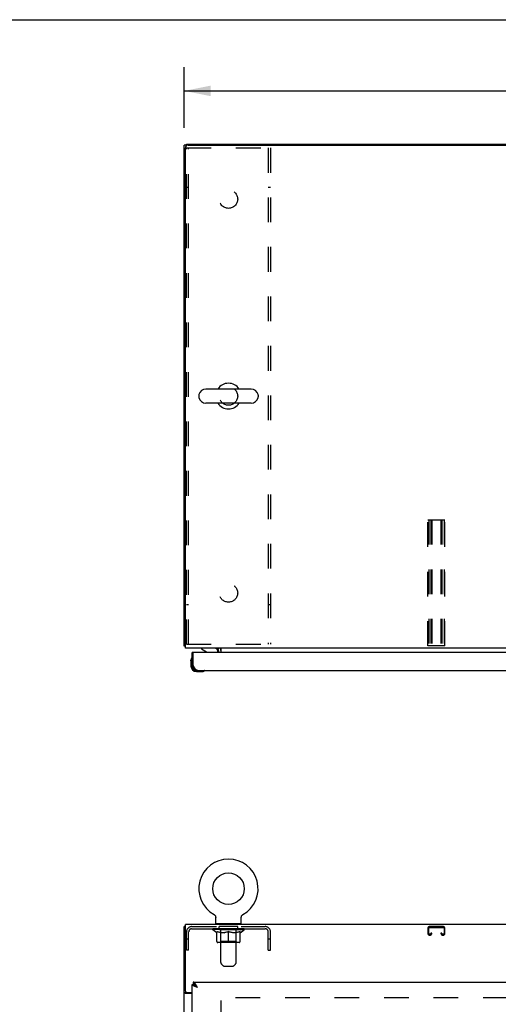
# Model space of a CAD drawing. Header units: inches. Extents: x 0 to 214, y 0 to 139.
# Tile 5 of 12: x 55 to 77, y 92 to 139. Entities that reach past the tile are written whole.
import ezdxf

# ---------------------------------------------------------------- set-up
doc = ezdxf.new("R2010")
doc.units = ezdxf.units.IN
doc.header["$LTSCALE"] = 11.781
doc.header["$MEASUREMENT"] = 0
doc.linetypes.add('HIDDEN', pattern=[0.2, 0.1, -0.1])
doc.layers.get('0').update_dxf_attribs({"linetype": 'CONTINUOUS'})
for name, color, linetype in [('02___PRT_ALL_AXES', 7, 'CONTINUOUS'), ('3PC_BODY', 7, 'CONTINUOUS'), ('DEFAULT_2', 8, 'HIDDEN')]:
    doc.layers.add(name, color=color, linetype=linetype)
doc.styles.get("Standard").update_dxf_attribs({"font": 'arial.ttf'})
doc.dimstyles.new('DIMSTYLE_2', dxfattribs={"dimtxt": 1.071, "dimasz": 1.26, "dimexe": 0.09, "dimexo": 0.07, "dimgap": 0.0425, "dimtad": 0, "dimtih": 1, "dimtoh": 1, "dimzin": 4, "dimdsep": 46, "dimtxsty": 'Standard', "dimblk": '_FILLED', "dimblk1": '_FILLED', "dimblk2": '_FILLED', "dimcen": 0.09, "dimazin": 1, "dimtfac": 1, "dimtdec": 3, "dimtofl": 0, "dimtmove": 0, "dimatfit": 3, "dimldrblk": '_FILLED', "dimfxl": 1, "dimtolj": 1, "dimtzin": 4, "dimarcsym": 0})

# ---------------------------------------------------------------- blocks, each defined once
blk = doc.blocks.new('_FILLED')
at = {"color": 0, "linetype": 'ByBlock'}
blk.add_solid([(0, 0), (-1, 0.2), (-1, -0.2)], dxfattribs=at)
blk = doc.blocks.new('*D9')
at = {"layer": '3PC_BODY', "color": 2, "linetype": 'Continuous'}
for p, q in [((62.421, 133.447), (62.421, 136.343)), ((98.421, 133.447), (98.421, 136.343)), ((62.421, 135.209), (78.014, 135.209)), ((98.421, 135.209), (82.828, 135.209))]:
    blk.add_line(p, q, dxfattribs=at)
at = {"layer": '3PC_BODY', "color": 2, "linetype": 'Continuous', "xscale": 1.26, "yscale": 1.26, "zscale": 1.26, "rotation": 180}
blk.add_blockref('_FILLED', (62.421, 135.209), dxfattribs=at)
at = {"layer": '3PC_BODY', "color": 2, "linetype": 'Continuous', "xscale": 1.26, "yscale": 1.26, "zscale": 1.26}
blk.add_blockref('_FILLED', (98.421, 135.209), dxfattribs=at)
at = {"layer": '3PC_BODY', "color": 2, "linetype": 'Continuous', "insert": (80.421, 135.744), "char_height": 1.071, "width": 3.74253, "attachment_point": 2, "line_spacing_factor": 0.9}
blk.add_mtext('36.00', dxfattribs=at)

msp = doc.modelspace()

# ---------------------------------------------------------------- linework, layer by layer
at = {"color": 7, "linetype": 'Continuous'}
for p, q in [((0, 138.6), (214.2, 138.6)), ((62.525, 132.604), (62.525, 132.68)), ((62.525, 132.628), (62.421, 132.628)), ((65.605, 121.014), (63.445, 121.014)), ((63.115, 120.718), (63.115, 120.641)), ((65.935, 120.718), (65.935, 120.641)), ((65.605, 120.345), (63.445, 120.345)), ((62.473, 108.784), (62.421, 108.784)), ((62.858, 108.476), (62.796, 108.476)), ((63.238, 108.68), (63.238, 108.641)), ((63.238, 108.641), (63.476, 108.503)), ((64.025, 108.476), (64.025, 108.523)), ((64.062, 108.679), (64.028, 108.644)), ((62.736, 108.081), (62.739, 108.119)), ((62.736, 108.081), (62.736, 107.825)), ((62.783, 108.217), (62.783, 108.216)), ((62.796, 107.868), (62.796, 107.825)), ((62.796, 107.868), (62.838, 107.868)), ((62.999, 107.622), (63.043, 107.622)), ((62.999, 107.562), (63.255, 107.562)), ((63.293, 107.565), (63.255, 107.562)), ((63.384, 107.607), (63.388, 107.608)), ((63.388, 107.608), (63.389, 107.608)), ((63.835, 95.997), (63.835, 95.997)), ((63.835, 95.997), (63.84, 95.994)), ((63.836, 95.997), (63.837, 95.996)), ((63.84, 95.994), (63.845, 95.991)), ((63.845, 95.991), (63.85, 95.988)), ((63.85, 95.988), (63.855, 95.984)), ((63.855, 95.984), (63.859, 95.98)), ((63.859, 95.98), (63.864, 95.976)), ((63.864, 95.976), (63.868, 95.972)), ((63.868, 95.972), (63.872, 95.968)), ((63.872, 95.968), (63.876, 95.964)), ((63.876, 95.964), (63.88, 95.959)), ((63.88, 95.959), (63.884, 95.954)), ((63.887, 95.95), (63.891, 95.945)), ((63.891, 95.945), (63.894, 95.939)), ((63.894, 95.939), (63.897, 95.934)), ((63.897, 95.934), (63.899, 95.929)), ((63.899, 95.929), (63.902, 95.923)), ((63.902, 95.923), (63.904, 95.918)), ((63.904, 95.918), (63.906, 95.912)), ((63.906, 95.912), (63.908, 95.907)), ((63.908, 95.907), (63.91, 95.901)), ((63.91, 95.901), (63.911, 95.895)), ((63.911, 95.895), (63.912, 95.889)), ((63.912, 95.889), (63.913, 95.883)), ((63.913, 95.883), (63.914, 95.877)), ((63.914, 95.877), (63.915, 95.872)), ((63.915, 95.866), (63.915, 95.86)), ((63.915, 95.575), (63.915, 95.86)), ((65.135, 95.872), (65.136, 95.877)), ((65.135, 95.866), (65.135, 95.872)), ((65.135, 95.866), (65.135, 95.872)), ((65.135, 95.86), (65.135, 95.866)), ((65.135, 95.575), (65.135, 95.86)), ((65.136, 95.877), (65.137, 95.883)), ((65.137, 95.883), (65.138, 95.889)), ((65.138, 95.889), (65.139, 95.895)), ((65.139, 95.895), (65.14, 95.901)), ((65.14, 95.901), (65.142, 95.907)), ((65.142, 95.907), (65.144, 95.912)), ((65.144, 95.912), (65.146, 95.918)), ((65.146, 95.918), (65.148, 95.923)), ((65.148, 95.923), (65.151, 95.929)), ((65.151, 95.929), (65.153, 95.934)), ((65.153, 95.934), (65.156, 95.939)), ((65.156, 95.939), (65.16, 95.945)), ((65.159, 95.944), (65.163, 95.95)), ((65.163, 95.949), (65.166, 95.954)), ((65.166, 95.954), (65.17, 95.959)), ((65.17, 95.959), (65.174, 95.964)), ((65.174, 95.964), (65.178, 95.968)), ((65.178, 95.968), (65.182, 95.972)), ((65.182, 95.972), (65.186, 95.976)), ((65.186, 95.976), (65.191, 95.98)), ((65.191, 95.98), (65.195, 95.984)), ((65.195, 95.984), (65.2, 95.988)), ((65.2, 95.988), (65.205, 95.991)), ((65.205, 95.991), (65.21, 95.994)), ((65.205, 95.991), (65.206, 95.992)), ((65.21, 95.994), (65.215, 95.997)), ((65.213, 95.996), (65.214, 95.997)), ((62.473, 95.421), (62.421, 95.421)), ((63.93, 95.555), (63.93, 95.525)), ((65.12, 95.555), (63.93, 95.555)), ((65.12, 95.555), (65.12, 95.525)), ((62.796, 92.671), (62.838, 92.671)), ((62.838, 92.775), (62.838, 92.671)), ((62.903, 92.654), (62.9, 92.655)), ((63.007, 92.567), (63, 92.574)), ((63.014, 92.559), (63.007, 92.567)), ((63.02, 92.543), (63.011, 92.548)), ((63.021, 92.552), (63.014, 92.559)), ((63.029, 92.537), (63.02, 92.543)), ((63.032, 92.54), (63.021, 92.552)), ((63.043, 92.529), (63.029, 92.537)), ((63.043, 92.529), (63.032, 92.54)), ((62.525, 92.273), (62.421, 92.273)), ((62.525, 92.273), (62.525, 92.285))]:
    msp.add_line(p, q, dxfattribs=at)
at = {"color": 3, "linetype": 'Continuous'}
for p, q in [((62.525, 132.68), (98.317, 132.68)), ((62.421, 108.784), (62.421, 132.628)), ((62.473, 108.68), (62.473, 132.503)), ((62.598, 132.628), (98.244, 132.628)), ((98.369, 108.68), (62.473, 108.68)), ((62.796, 107.868), (62.796, 108.476)), ((62.838, 107.868), (62.838, 108.456)), ((97.422, 108.476), (62.858, 108.476)), ((64.025, 108.64), (64.026, 108.642)), ((64.026, 108.642), (64.029, 108.646)), ((64.026, 108.642), (64.026, 108.642)), ((64.029, 108.646), (64.031, 108.648)), ((64.031, 108.648), (64.032, 108.65)), ((64.067, 108.476), (64.067, 108.537)), ((64.171, 108.476), (64.171, 108.68)), ((62.859, 107.828), (62.852, 107.841)), ((62.866, 107.815), (62.859, 107.828)), ((62.873, 107.802), (62.866, 107.815)), ((63.043, 107.622), (97.237, 107.622)), ((62.421, 5.629), (62.421, 95.421)), ((62.473, 92.345), (62.473, 95.525)), ((98.369, 95.525), (62.473, 95.525)), ((62.796, 88.275), (62.796, 92.671)), ((62.838, 92.775), (97.442, 92.775)), ((62.979, 92.552), (62.966, 92.557)), ((62.991, 92.548), (62.979, 92.552)), ((63.004, 92.543), (62.991, 92.548)), ((63.017, 92.538), (63.004, 92.543)), ((63.014, 92.582), (63.007, 92.594)), ((63.021, 92.568), (63.014, 92.582)), ((63.043, 92.529), (63.017, 92.538)), ((63.032, 92.549), (63.021, 92.568)), ((63.043, 92.529), (63.032, 92.549)), ((62.796, 92.233), (62.491, 92.233)), ((62.533, 92.285), (62.796, 92.285))]:
    msp.add_line(p, q, dxfattribs=at)
for points in [[(62.449, 108.769), (62.445, 108.77), (62.442, 108.771), (62.439, 108.772), (62.436, 108.772), (62.433, 108.773), (62.43, 108.774), (62.428, 108.775), (62.426, 108.776), (62.425, 108.777), (62.423, 108.778), (62.422, 108.779), (62.422, 108.781), (62.421, 108.782), (62.421, 108.784)], [(62.473, 108.764), (62.473, 108.764), (62.469, 108.765), (62.465, 108.766), (62.461, 108.767), (62.457, 108.768), (62.449, 108.769)], [(64.024, 108.639), (64.024, 108.639), (64.024, 108.64), (64.025, 108.64), (64.025, 108.64)], [(64.032, 108.65), (64.034, 108.652), (64.036, 108.654), (64.038, 108.657), (64.04, 108.659), (64.042, 108.662)], [(64.042, 108.662), (64.044, 108.664), (64.046, 108.667), (64.049, 108.669), (64.051, 108.672), (64.054, 108.674)], [(64.054, 108.674), (64.057, 108.676), (64.059, 108.677), (64.061, 108.678), (64.063, 108.679), (64.065, 108.679)], [(62.852, 107.841), (62.842, 107.861), (62.838, 107.868)], [(63.043, 107.622), (63.039, 107.622), (63.035, 107.622), (63.032, 107.622), (63.028, 107.623), (63.025, 107.624), (63.021, 107.625), (63.018, 107.626), (63.014, 107.627), (63.011, 107.629), (63.007, 107.631), (63.004, 107.632), (63, 107.635), (62.997, 107.637), (62.993, 107.639), (62.99, 107.642), (62.986, 107.644), (62.983, 107.647), (62.979, 107.65), (62.976, 107.654), (62.972, 107.657), (62.968, 107.66), (62.965, 107.664), (62.961, 107.668), (62.958, 107.672), (62.954, 107.676), (62.951, 107.68), (62.947, 107.685), (62.944, 107.689), (62.94, 107.694), (62.937, 107.699), (62.933, 107.704), (62.93, 107.709), (62.926, 107.714), (62.923, 107.719), (62.919, 107.724), (62.916, 107.73), (62.912, 107.735), (62.909, 107.741), (62.905, 107.747), (62.901, 107.753), (62.898, 107.759), (62.894, 107.765), (62.891, 107.771), (62.887, 107.777), (62.884, 107.783), (62.88, 107.789), (62.877, 107.796), (62.873, 107.802)], [(62.903, 92.583), (62.898, 92.586), (62.892, 92.588), (62.887, 92.59), (62.882, 92.593), (62.878, 92.595), (62.873, 92.597), (62.868, 92.6), (62.864, 92.602), (62.859, 92.605), (62.855, 92.607), (62.851, 92.609), (62.847, 92.612), (62.843, 92.614), (62.839, 92.616), (62.836, 92.619), (62.832, 92.621), (62.829, 92.624), (62.826, 92.626), (62.823, 92.628), (62.82, 92.631), (62.817, 92.633), (62.815, 92.635), (62.812, 92.638), (62.81, 92.64), (62.808, 92.643), (62.806, 92.645), (62.804, 92.647), (62.803, 92.65), (62.801, 92.652), (62.8, 92.654), (62.799, 92.657), (62.798, 92.659), (62.797, 92.662), (62.797, 92.664), (62.796, 92.666), (62.796, 92.669), (62.796, 92.671)], [(62.965, 92.667), (62.961, 92.672), (62.958, 92.678), (62.954, 92.683), (62.951, 92.688), (62.947, 92.693), (62.944, 92.698), (62.94, 92.703), (62.937, 92.708), (62.933, 92.712), (62.93, 92.716), (62.926, 92.721), (62.923, 92.725), (62.919, 92.729), (62.916, 92.733), (62.912, 92.736), (62.909, 92.74), (62.905, 92.743), (62.901, 92.746), (62.898, 92.749), (62.894, 92.752), (62.891, 92.755), (62.887, 92.758), (62.884, 92.76), (62.88, 92.762), (62.877, 92.764), (62.873, 92.766), (62.87, 92.768), (62.866, 92.769), (62.863, 92.771), (62.859, 92.772), (62.856, 92.773), (62.852, 92.774), (62.849, 92.774), (62.845, 92.775), (62.842, 92.775), (62.838, 92.775)], [(62.966, 92.557), (62.954, 92.562), (62.948, 92.564), (62.942, 92.567), (62.936, 92.569), (62.931, 92.571), (62.925, 92.574), (62.919, 92.576), (62.914, 92.578), (62.908, 92.581), (62.903, 92.583)], [(63.007, 92.594), (63.004, 92.601), (63, 92.607), (62.997, 92.614), (62.993, 92.62), (62.99, 92.626), (62.986, 92.632), (62.983, 92.638), (62.979, 92.644), (62.976, 92.65), (62.972, 92.656), (62.968, 92.661), (62.965, 92.667)], [(62.465, 92.245), (62.457, 92.247), (62.453, 92.249), (62.449, 92.25), (62.445, 92.251), (62.442, 92.253), (62.439, 92.254), (62.436, 92.255), (62.433, 92.257), (62.43, 92.259), (62.428, 92.26), (62.426, 92.262), (62.425, 92.264), (62.423, 92.265), (62.422, 92.267), (62.422, 92.269), (62.421, 92.271), (62.421, 92.273)], [(62.491, 92.233), (62.489, 92.234), (62.486, 92.236), (62.483, 92.237), (62.48, 92.239), (62.477, 92.24), (62.473, 92.242), (62.469, 92.243), (62.465, 92.245)]]:
    msp.add_lwpolyline(points, dxfattribs=at)
at = {"color": 7, "linetype": 'Continuous'}
for points in [[(62.783, 108.216), (62.782, 108.215), (62.782, 108.214), (62.781, 108.21)], [(63.389, 107.608), (63.391, 107.608), (63.391, 107.608)], [(63.884, 95.954), (63.887, 95.949), (63.891, 95.944)], [(63.915, 95.872), (63.915, 95.866), (63.915, 95.86)], [(62.9, 92.655), (62.898, 92.656), (62.894, 92.658), (62.891, 92.659), (62.887, 92.661), (62.884, 92.662), (62.88, 92.664), (62.877, 92.665), (62.873, 92.666), (62.87, 92.667), (62.866, 92.668), (62.863, 92.668), (62.859, 92.669), (62.856, 92.67), (62.852, 92.67), (62.849, 92.671), (62.845, 92.671), (62.842, 92.671), (62.838, 92.671)], [(63, 92.574), (62.997, 92.578), (62.993, 92.581), (62.99, 92.585), (62.986, 92.588), (62.983, 92.592), (62.979, 92.595), (62.976, 92.599), (62.972, 92.602), (62.968, 92.605), (62.965, 92.609), (62.961, 92.612), (62.958, 92.615), (62.954, 92.618), (62.951, 92.621), (62.947, 92.624), (62.944, 92.627), (62.94, 92.629), (62.937, 92.632), (62.933, 92.635), (62.93, 92.637), (62.926, 92.64), (62.923, 92.642), (62.919, 92.644), (62.916, 92.646), (62.912, 92.649), (62.909, 92.651), (62.905, 92.653), (62.903, 92.654)], [(63.011, 92.548), (63.003, 92.554), (62.998, 92.557), (62.994, 92.56), (62.99, 92.563), (62.986, 92.566), (62.982, 92.568), (62.978, 92.571), (62.974, 92.574), (62.97, 92.577), (62.966, 92.58), (62.962, 92.583), (62.959, 92.586), (62.955, 92.588), (62.952, 92.591), (62.948, 92.594), (62.945, 92.597), (62.942, 92.6), (62.939, 92.603), (62.936, 92.605), (62.933, 92.608), (62.93, 92.611), (62.927, 92.614), (62.925, 92.617), (62.922, 92.62), (62.92, 92.623), (62.918, 92.625), (62.916, 92.628), (62.914, 92.631), (62.912, 92.634), (62.91, 92.637), (62.908, 92.64), (62.907, 92.643), (62.906, 92.645), (62.904, 92.648), (62.903, 92.651), (62.903, 92.654)], [(62.54, 92.258), (62.538, 92.26), (62.535, 92.261), (62.533, 92.262), (62.531, 92.264), (62.529, 92.265), (62.527, 92.267), (62.526, 92.269), (62.526, 92.27), (62.525, 92.272), (62.525, 92.273)], [(62.565, 92.233), (62.565, 92.235), (62.565, 92.237), (62.565, 92.239), (62.564, 92.241), (62.563, 92.242), (62.562, 92.244), (62.56, 92.246), (62.559, 92.247), (62.557, 92.249), (62.555, 92.251), (62.553, 92.252), (62.55, 92.253), (62.548, 92.255), (62.545, 92.256), (62.54, 92.258)]]:
    msp.add_lwpolyline(points, dxfattribs=at)
msp.add_circle((64.525, 97.227), 0.75, dxfattribs=at)
at = {"color": 3, "linetype": 'Continuous'}
for centre, radius, start, end in [((62.598, 132.503), 0.125, 90, 180), ((62.858, 108.456), 0.02, 90, 180), ((63.925, 108.537), 0.142, 0, 90), ((63.043, 107.868), 0.246, 180, 270), ((62.533, 92.345), 0.06, 180, 270)]:
    msp.add_arc(centre, radius, start, end, dxfattribs=at)
at = {"color": 7, "linetype": 'Continuous'}
for centre, radius, start, end in [((63.445, 120.68), 0.334, 90, 167.5716), ((64.525, 120.68), 0.61, 33.2138, 146.7862), ((65.605, 120.68), 0.334, 12.4284, 90), ((63.272, 120.718), 0.157, 167.5716, 180), ((63.272, 120.641), 0.157, 180, 192.4284), ((63.445, 120.68), 0.334, 192.4284, 270), ((65.605, 120.68), 0.334, 270, 347.5716), ((65.778, 120.718), 0.157, 0, 12.4284), ((65.778, 120.641), 0.157, 347.5716, 360), ((64.525, 120.68), 0.61, 213.2138, 326.7862), ((63.426, 108.416), 0.1, 36.5468, 59.908), ((63.868, 108.523), 0.157, 0, 90), ((63.925, 108.537), 0.246, 0, 35.3262), ((62.986, 108.081), 0.25, 149.1101, 180), ((62.999, 107.825), 0.263, 180, 270), ((62.784, 108.202), 0.015, 96.3796, 149.1101), ((62.781, 108.202), 0.015, 0, 83.6204), ((62.999, 107.825), 0.203, 180, 270), ((63.255, 107.812), 0.25, 270, 300.8899), ((63.376, 107.607), 0.015, 6.3796, 90), ((63.376, 107.61), 0.015, 300.8899, 353.6204), ((64.525, 97.227), 1.41, 299.2655, 240.7345), ((63.935, 95.575), 0.02, 180, 263.0769), ((65.115, 95.575), 0.02, 276.9231, 360)]:
    msp.add_arc(centre, radius, start, end, dxfattribs=at)
at = {"layer": '02___PRT_ALL_AXES', "color": 8, "linetype": 'HIDDEN'}
for p, q in [((64.088, 95.317), (64.088, 95.421)), ((64.963, 95.421), (64.088, 95.421)), ((64.963, 95.317), (64.088, 95.317)), ((64.963, 95.317), (64.963, 95.421))]:
    msp.add_line(p, q, dxfattribs=at)
for centre in [(64.525, 130.055), (64.525, 120.68), (64.525, 111.305)]:
    msp.add_circle(centre, 0.438, dxfattribs=at)
at = {"layer": 'DEFAULT_2', "color": 8, "linetype": 'HIDDEN'}
for p, q in [((62.525, 108.867), (62.525, 132.492)), ((62.525, 132.492), (66.525, 132.492)), ((62.629, 108.867), (62.629, 132.492)), ((66.421, 132.492), (66.421, 108.867)), ((66.525, 132.492), (66.525, 108.867)), ((62.629, 130.617), (62.525, 130.617)), ((66.525, 130.617), (66.421, 130.617)), ((74.015, 108.784), (74.015, 114.784)), ((74.015, 114.784), (74.827, 114.784)), ((74.055, 114.784), (74.055, 108.784)), ((74.162, 114.784), (74.162, 108.784)), ((74.202, 114.784), (74.202, 108.784)), ((74.64, 114.784), (74.64, 108.784)), ((74.68, 114.784), (74.68, 108.784)), ((74.787, 114.784), (74.787, 108.784)), ((74.827, 108.784), (74.827, 114.784)), ((62.629, 110.742), (62.525, 110.742)), ((66.525, 110.742), (66.421, 110.742)), ((62.525, 108.867), (66.525, 108.867)), ((74.827, 108.784), (74.015, 108.784)), ((63.835, 95.997), (63.835, 95.997)), ((63.844, 95.992), (63.845, 95.991)), ((65.215, 95.997), (65.215, 95.997)), ((62.525, 94.296), (62.525, 95.175)), ((62.629, 94.296), (62.629, 95.175)), ((62.772, 95.421), (66.279, 95.421)), ((62.772, 95.317), (66.279, 95.317)), ((63.782, 95.262), (63.782, 95.317)), ((63.968, 95.132), (63.782, 95.262)), ((65.269, 95.262), (63.782, 95.262)), ((63.793, 95.309), (63.793, 95.317)), ((63.803, 95.305), (63.803, 95.309)), ((63.803, 95.305), (65.247, 95.305)), ((63.814, 95.305), (63.814, 95.309)), ((63.815, 95.305), (63.815, 95.309)), ((63.826, 95.309), (63.826, 95.317)), ((63.846, 95.305), (63.846, 95.309)), ((63.848, 95.305), (63.848, 95.309)), ((63.881, 95.309), (63.881, 95.317)), ((63.898, 95.305), (63.898, 95.309)), ((63.902, 95.305), (63.902, 95.309)), ((64.138, 95.309), (63.909, 95.309)), ((63.955, 95.309), (63.955, 95.317)), ((63.957, 95.305), (63.957, 95.309)), ((63.957, 95.305), (63.957, 95.309)), ((63.961, 95.305), (63.961, 95.309)), ((63.97, 95.305), (63.97, 95.309)), ((63.97, 95.305), (63.97, 95.309)), ((63.974, 95.305), (63.974, 95.309)), ((63.975, 94.707), (63.975, 95.187)), ((63.975, 95.187), (64.009, 95.173)), ((63.978, 95.305), (63.978, 95.31)), ((63.981, 95.305), (63.981, 95.309)), ((64.001, 95.305), (64.001, 95.309)), ((64.043, 95.162), (64.009, 95.174)), ((64.019, 95.305), (64.019, 95.309)), ((64.021, 95.305), (64.021, 95.312)), ((64.047, 95.309), (64.047, 95.317)), ((64.047, 95.305), (64.047, 95.309)), ((64.059, 95.305), (64.059, 95.309)), ((64.064, 95.305), (64.064, 95.309)), ((64.072, 95.305), (64.072, 95.309)), ((64.087, 95.305), (64.087, 95.314)), ((64.108, 95.305), (64.108, 95.309)), ((64.111, 95.305), (64.111, 95.309)), ((64.138, 95.305), (64.138, 95.309)), ((64.15, 95.555), (64.15, 95.525)), ((64.216, 95.309), (64.151, 95.309)), ((64.153, 95.309), (64.153, 95.317)), ((64.159, 94.71), (64.159, 95.259)), ((64.16, 93.709), (64.16, 95.525)), ((64.161, 95.305), (64.161, 95.309)), ((64.167, 95.305), (64.167, 95.309)), ((64.174, 95.305), (64.174, 95.315)), ((64.181, 95.305), (64.181, 95.309)), ((64.193, 95.305), (64.193, 95.309)), ((64.216, 95.305), (64.216, 95.309)), ((64.304, 95.309), (64.242, 95.309)), ((64.265, 95.305), (64.265, 95.309)), ((64.271, 95.309), (64.271, 95.317)), ((64.275, 95.305), (64.275, 95.309)), ((64.278, 95.305), (64.278, 95.316)), ((64.281, 95.305), (64.281, 95.309)), ((64.291, 95.305), (64.291, 95.309)), ((64.304, 95.305), (64.304, 95.309)), ((64.399, 95.309), (64.341, 95.309)), ((64.357, 95.305), (64.357, 95.309)), ((64.39, 95.309), (64.525, 95.317)), ((64.396, 95.309), (64.396, 95.317)), ((64.397, 95.317), (64.396, 95.317)), ((64.396, 95.305), (64.396, 95.309)), ((64.397, 95.309), (64.397, 95.317)), ((64.399, 95.305), (64.399, 95.309)), ((64.402, 95.305), (64.402, 95.31)), ((64.403, 95.305), (64.403, 95.309)), ((64.497, 95.309), (64.446, 95.309)), ((64.454, 95.305), (64.454, 95.309)), ((64.491, 95.174), (64.456, 95.162)), ((64.525, 95.187), (64.49, 95.173)), ((64.497, 95.305), (64.497, 95.309)), ((64.522, 95.309), (64.522, 95.309)), ((64.522, 95.305), (64.522, 95.309)), ((64.522, 95.305), (64.522, 95.309)), ((64.525, 95.309), (64.525, 95.317)), ((64.525, 94.664), (64.525, 95.187)), ((64.525, 95.187), (64.56, 95.173)), ((64.528, 95.305), (64.528, 95.309)), ((64.528, 95.305), (64.528, 95.309)), ((64.528, 95.309), (64.528, 95.309)), ((64.531, 95.309), (64.604, 95.309)), ((64.553, 95.305), (64.553, 95.309)), ((64.594, 95.162), (64.559, 95.174)), ((64.568, 95.309), (64.568, 95.314)), ((64.568, 95.314), (64.66, 95.309)), ((64.592, 95.309), (64.592, 95.313)), ((64.596, 95.305), (64.596, 95.309)), ((64.647, 95.305), (64.647, 95.309)), ((64.648, 95.305), (64.648, 95.31)), ((64.651, 95.305), (64.651, 95.309)), ((64.651, 95.309), (64.709, 95.309)), ((64.653, 95.309), (64.653, 95.317)), ((64.653, 95.317), (64.654, 95.317)), ((64.654, 95.309), (64.654, 95.317)), ((64.654, 95.305), (64.654, 95.309)), ((64.693, 95.305), (64.693, 95.309)), ((64.746, 95.305), (64.746, 95.309)), ((64.746, 95.309), (64.808, 95.309)), ((64.759, 95.305), (64.759, 95.309)), ((64.769, 95.305), (64.769, 95.309)), ((64.772, 95.305), (64.772, 95.316)), ((64.775, 95.305), (64.775, 95.309)), ((64.779, 95.309), (64.779, 95.317)), ((64.785, 95.305), (64.785, 95.309)), ((64.834, 95.305), (64.834, 95.309)), ((64.834, 95.309), (64.899, 95.309)), ((64.857, 95.305), (64.857, 95.309)), ((64.869, 95.305), (64.869, 95.309)), ((64.876, 95.305), (64.876, 95.315)), ((64.883, 95.305), (64.883, 95.309)), ((64.889, 95.305), (64.889, 95.309)), ((64.89, 93.709), (64.89, 95.525)), ((64.891, 94.71), (64.891, 95.259)), ((64.897, 95.309), (64.897, 95.317)), ((64.9, 95.555), (64.9, 95.525)), ((64.912, 95.305), (64.912, 95.309)), ((64.912, 95.309), (65.141, 95.309)), ((64.939, 95.305), (64.939, 95.309)), ((64.942, 95.305), (64.942, 95.309)), ((64.963, 95.305), (64.963, 95.314)), ((64.978, 95.305), (64.978, 95.309)), ((64.986, 95.305), (64.986, 95.309)), ((64.991, 95.305), (64.991, 95.309)), ((65.003, 95.309), (65.003, 95.317)), ((65.003, 95.305), (65.003, 95.309)), ((65.041, 95.174), (65.007, 95.162)), ((65.029, 95.305), (65.029, 95.312)), ((65.031, 95.305), (65.031, 95.309)), ((65.076, 95.187), (65.041, 95.173)), ((65.049, 95.305), (65.049, 95.309)), ((65.069, 95.305), (65.069, 95.309)), ((65.073, 95.305), (65.073, 95.31)), ((65.076, 95.305), (65.076, 95.309)), ((65.076, 94.707), (65.076, 95.187)), ((65.08, 95.305), (65.08, 95.309)), ((65.08, 95.305), (65.08, 95.309)), ((65.082, 95.132), (65.269, 95.262)), ((65.089, 95.305), (65.089, 95.309)), ((65.093, 95.305), (65.093, 95.309)), ((65.093, 95.305), (65.093, 95.309)), ((65.095, 95.309), (65.095, 95.317)), ((65.148, 95.305), (65.148, 95.309)), ((65.152, 95.305), (65.152, 95.309)), ((65.169, 95.309), (65.169, 95.317)), ((65.202, 95.305), (65.202, 95.309)), ((65.204, 95.305), (65.204, 95.309)), ((65.224, 95.309), (65.224, 95.317)), ((65.235, 95.305), (65.235, 95.309)), ((65.236, 95.305), (65.236, 95.309)), ((65.247, 95.305), (65.247, 95.309)), ((65.257, 95.309), (65.257, 95.317)), ((65.269, 95.262), (65.269, 95.317)), ((66.421, 94.296), (66.421, 95.175)), ((66.525, 94.296), (66.525, 95.175)), ((74.015, 95.341), (74.015, 95.095)), ((74.055, 95.095), (74.055, 95.341)), ((74.747, 95.421), (74.095, 95.421)), ((74.095, 95.381), (74.747, 95.381)), ((74.787, 95.341), (74.787, 95.095)), ((74.827, 95.095), (74.827, 95.341)), ((62.629, 94.826), (62.525, 94.826)), ((63.968, 95.132), (63.975, 95.132)), ((64.077, 95.152), (64.043, 95.162)), ((64.11, 95.143), (64.076, 95.152)), ((64.143, 95.137), (64.109, 95.144)), ((64.159, 94.71), (64.112, 94.664)), ((64.176, 95.132), (64.143, 95.137)), ((64.891, 94.71), (64.159, 94.71)), ((64.324, 95.132), (64.176, 95.132)), ((64.324, 95.132), (64.357, 95.137)), ((64.39, 95.144), (64.357, 95.137)), ((64.423, 95.152), (64.39, 95.143)), ((64.457, 95.162), (64.423, 95.152)), ((64.627, 95.152), (64.593, 95.162)), ((64.66, 95.143), (64.627, 95.152)), ((64.693, 95.137), (64.66, 95.144)), ((64.726, 95.132), (64.693, 95.137)), ((64.874, 95.132), (64.726, 95.132)), ((64.874, 95.132), (64.907, 95.137)), ((64.891, 94.71), (64.938, 94.664)), ((64.941, 95.144), (64.907, 95.137)), ((64.974, 95.152), (64.94, 95.143)), ((65.007, 95.162), (64.973, 95.152)), ((65.076, 95.132), (65.082, 95.132)), ((66.525, 94.826), (66.421, 94.826)), ((74.122, 95.055), (74.095, 95.055)), ((74.095, 95.015), (74.122, 95.015)), ((74.162, 95.109), (74.162, 95.095)), ((74.202, 95.109), (74.162, 95.109)), ((74.202, 95.095), (74.202, 95.109)), ((74.64, 95.109), (74.64, 95.095)), ((74.68, 95.109), (74.64, 95.109)), ((74.68, 95.095), (74.68, 95.109)), ((74.747, 95.055), (74.72, 95.055)), ((74.72, 95.015), (74.747, 95.015)), ((62.629, 94.296), (62.525, 94.296)), ((65.032, 94.664), (64.018, 94.664)), ((66.421, 94.296), (66.525, 94.296)), ((64.261, 93.567), (64.189, 93.639)), ((64.331, 93.538), (64.719, 93.538)), ((64.789, 93.567), (64.861, 93.639)), ((64.171, 12.973), (64.171, 92.077)), ((96.671, 92.025), (64.171, 92.025))]:
    msp.add_line(p, q, dxfattribs=at)
for centre, radius, start, end in [((62.772, 95.175), 0.246, 90, 180), ((62.772, 95.175), 0.142, 90, 180), ((63.935, 95.575), 0.02, 263.0769, 270), ((64.112, 95.259), 0.0466, 0, 90), ((64.13, 95.525), 0.03, 0, 90), ((64.92, 95.525), 0.03, 90, 180), ((64.938, 95.259), 0.0466, 90, 180), ((65.115, 95.575), 0.02, 270, 276.9231), ((66.279, 95.175), 0.246, 0, 90), ((66.279, 95.175), 0.142, 0, 90), ((74.095, 95.341), 0.08, 90, 180), ((74.095, 95.341), 0.04, 90, 180), ((74.747, 95.341), 0.08, 0, 90), ((74.747, 95.341), 0.04, 0, 90), ((64.018, 94.707), 0.0434, 180, 270), ((65.032, 94.707), 0.0434, 270, 360), ((74.095, 95.095), 0.08, 180, 270), ((74.095, 95.095), 0.04, 180, 270), ((74.122, 95.095), 0.08, 270, 360), ((74.122, 95.095), 0.04, 270, 360), ((74.72, 95.095), 0.08, 180, 270), ((74.72, 95.095), 0.04, 180, 270), ((74.747, 95.095), 0.08, 270, 360), ((74.747, 95.095), 0.04, 270, 360), ((64.26, 93.709), 0.1, 180, 225), ((64.331, 93.638), 0.1, 225, 270), ((64.719, 93.638), 0.1, 270, 315), ((64.79, 93.709), 0.1, 315, 360)]:
    msp.add_arc(centre, radius, start, end, dxfattribs=at)
for centre, major_axis, ratio, start_param, end_param in [((64.525, 95.317), (0.743, 0.008), 0.059247, 2.966439, 3.140971), ((63.758, 95.303), (0.232, 0), 0.060167, 0.426548, 1.470503), ((64.525, 95.317), (0.744, 0), 0.060167, 3.141593, 3.316126), ((63.758, 95.295), (0.232, 0.002), 0.059247, 1.374323, 1.469882), ((64.525, 95.317), (0.743, 0.015), 0.056515, 2.79136, 2.965893), ((63.73, 95.303), (0.232, 0.002), 0.059247, 0.251393, 1.295349), ((63.81, 95.303), (0.232, -0.002), 0.059247, 0.601702, 1.645657), ((64.525, 95.317), (0.743, -0.008), 0.059247, -2.966439, -2.791906), ((63.81, 95.295), (0.232, 0), 0.060167, 1.549477, 1.645036), ((63.73, 95.295), (0.232, 0.005), 0.056515, 1.199244, 1.294804), ((63.814, 95.298), (0.192, 0.002), 0.059247, 1.051627, 1.625044), ((63.791, 95.298), (0.192, 0.004), 0.056515, 0.876548, 1.449966), ((63.859, 95.298), (0.192, 0), 0.060167, 1.226781, 1.800198), ((64.525, 95.317), (0.743, 0.022), 0.052059, 2.616423, 2.790956), ((63.726, 95.303), (0.232, 0.005), 0.056515, 0.076315, 1.120271), ((63.883, 95.303), (0.232, -0.005), 0.056515, 0.77678, 1.820736), ((64.525, 95.317), (0.743, -0.015), 0.056515, -2.79136, -2.616827), ((63.883, 95.295), (0.232, -0.002), 0.059247, 1.724631, 1.82019), ((63.726, 95.295), (0.232, 0.007), 0.052059, 1.024308, 1.119867), ((63.79, 95.298), (0.192, 0.006), 0.052059, 0.701611, 1.275029), ((63.924, 95.298), (0.192, -0.002), 0.059247, 1.401935, 1.975352), ((64.525, 95.317), (0.743, 0.029), 0.046022, 2.441677, 2.61621), ((63.976, 95.303), (0.232, -0.007), 0.052059, 0.951717, 1.995673), ((63.746, 95.303), (0.232, 0.007), 0.052059, -0.098622, 0.945334), ((64.525, 95.317), (0.743, -0.022), 0.052059, -2.616423, -2.441891), ((63.976, 95.295), (0.232, -0.005), 0.056515, 1.899709, 1.995269), ((63.746, 95.295), (0.232, 0.009), 0.046022, 0.849561, 0.945121), ((63.812, 95.298), (0.192, 0.007), 0.046022, 0.526865, 1.100283), ((64.007, 95.298), (0.192, -0.004), 0.056515, 1.577013, 2.150431), ((64.525, 95.317), (0.743, 0.034), 0.038593, 2.267147, 2.44168), ((64.086, 95.303), (0.232, -0.009), 0.046022, 1.126463, 2.170419), ((63.789, 95.303), (0.232, 0.009), 0.046022, -0.273368, 0.770588), ((64.525, 95.317), (0.743, -0.029), 0.046022, -2.441677, -2.267144), ((64.086, 95.295), (0.232, -0.007), 0.052059, 2.074646, 2.170205), ((63.789, 95.295), (0.232, 0.011), 0.038593, 0.675031, 0.77059), ((63.855, 95.298), (0.192, 0.009), 0.038593, 0.352335, 0.925752), ((64.106, 95.298), (0.192, -0.006), 0.052059, 1.75195, 2.325367), ((64.525, 95.317), (0.743, 0.039), 0.030002, 2.09283, 2.267363), ((64.209, 95.303), (0.232, -0.011), 0.038593, 1.300994, 2.344949), ((63.855, 95.303), (0.232, 0.011), 0.038593, -0.447899, 0.596057), ((64.525, 95.317), (0.743, -0.034), 0.038593, -2.267147, -2.092614), ((64.209, 95.295), (0.232, -0.009), 0.046022, 2.249392, 2.344952), ((63.855, 95.295), (0.232, 0.012), 0.030002, 0.500714, 0.596274), ((63.918, 95.298), (0.192, 0.01), 0.030002, 0.178018, 0.751436), ((64.217, 95.298), (0.192, -0.007), 0.046022, 1.926696, 2.500114), ((63.942, 95.303), (0.232, 0.012), 0.030002, -0.622215, 0.421741), ((64.525, 95.317), (0.743, 0.042), 0.020513, 1.918702, 2.093235), ((64.341, 95.303), (0.232, -0.012), 0.030002, 1.47531, 2.519266), ((64.525, 95.317), (0.743, -0.039), 0.030002, -2.09283, -1.918297), ((64.341, 95.295), (0.232, -0.011), 0.038593, 2.423923, 2.519482), ((63.942, 95.295), (0.232, 0.013), 0.020513, 0.326586, 0.422146), ((64, 95.298), (0.192, 0.011), 0.020513, 0.00389, 0.577307), ((64.339, 95.298), (0.192, -0.009), 0.038593, 2.101227, 2.674644), ((64.046, 95.303), (0.232, 0.013), 0.020513, -0.796343, 0.247613), ((64.525, 95.317), (0.743, 0.044), 0.010411, 1.744712, 1.919245), ((64.48, 95.303), (0.232, -0.013), 0.020513, 1.649438, 2.693394), ((64.525, 95.317), (0.743, -0.042), 0.020513, -1.918702, -1.744169), ((64.48, 95.295), (0.232, -0.012), 0.030002, 2.598239, 2.693799), ((64.046, 95.295), (0.232, 0.014), 0.010411, 0.152596, 0.248156), ((64.098, 95.298), (0.192, 0.011), 0.010411, 6.113086, 6.686503), ((64.465, 95.298), (0.192, -0.01), 0.030002, 2.275543, 2.848961), ((64.165, 95.303), (0.232, 0.014), 0.010411, -0.970333, -0.000837), ((64.619, 95.303), (0.232, -0.014), 0.010411, 1.823428, 2.867384), ((64.525, 95.317), (0.743, -0.044), 0.010411, -1.744712, -1.56247), ((64.619, 95.295), (0.232, -0.013), 0.020513, 2.772368, 2.867927), ((64.594, 95.298), (0.192, -0.011), 0.020513, 2.449671, 3.023089), ((64.431, 95.303), (0.232, 0.014), 0.010411, 0.274209, 1.318165), ((64.33, 95.298), (0.192, 0.011), 0.010411, -0.000452, 0.517932), ((64.294, 95.295), (0.232, 0.014), 0.010411, 0.099676, 0.195236), ((64.525, 95.317), (0.743, 0.044), 0.010411, -1.571413, -1.39688), ((64.72, 95.298), (0.192, -0.011), 0.010411, 2.623661, 3.141974), ((64.756, 95.295), (0.232, -0.014), 0.010411, 2.734394, 2.946357), ((64.57, 95.303), (0.232, 0.013), 0.020513, 0.448199, 1.492154), ((64.456, 95.298), (0.192, 0.011), 0.020513, 0.118504, 0.691921), ((64.431, 95.295), (0.232, 0.013), 0.020513, 0.273666, 0.369225), ((64.885, 95.303), (0.232, -0.014), 0.010411, -3.140756, -2.17126), ((64.525, 95.317), (0.743, 0.042), 0.020513, -1.397424, -1.222891), ((64.525, 95.317), (0.743, -0.044), 0.010411, 1.222347, 1.39688), ((64.709, 95.303), (0.232, 0.012), 0.030002, 0.622327, 1.666283), ((64.585, 95.298), (0.192, 0.01), 0.030002, 0.292632, 0.86605), ((64.952, 95.298), (0.192, -0.011), 0.010411, 2.738275, 3.311692), ((65.004, 95.303), (0.232, -0.013), 0.020513, 2.89398, 3.937936), ((64.57, 95.295), (0.232, 0.012), 0.030002, 0.447794, 0.543354), ((65.004, 95.295), (0.232, -0.014), 0.010411, 2.893437, 2.988996), ((64.525, 95.317), (0.743, 0.039), 0.030002, -1.223295, -1.048762), ((64.525, 95.317), (0.743, -0.042), 0.020513, 1.048358, 1.222891), ((64.841, 95.303), (0.232, 0.011), 0.038593, 0.796643, 1.840599), ((64.711, 95.298), (0.192, 0.009), 0.038593, 0.466948, 1.040366), ((65.05, 95.298), (0.192, -0.011), 0.020513, 2.564285, 3.137703), ((65.108, 95.303), (0.232, -0.012), 0.030002, 2.719852, 3.763807), ((64.964, 95.303), (0.232, 0.009), 0.046022, 0.971174, 2.01513), ((64.709, 95.295), (0.232, 0.011), 0.038593, 0.62211, 0.71767), ((65.108, 95.295), (0.232, -0.013), 0.020513, 2.719447, 2.815007), ((64.525, 95.317), (0.743, 0.034), 0.038593, -1.048979, -0.874446), ((64.525, 95.317), (0.743, -0.039), 0.030002, 0.874229, 1.048762), ((64.833, 95.298), (0.192, 0.007), 0.046022, 0.641479, 1.214897), ((65.074, 95.303), (0.232, 0.007), 0.052059, 1.14592, 2.189876), ((65.132, 95.298), (0.192, -0.01), 0.030002, 2.390157, 2.963574), ((65.195, 95.303), (0.232, -0.011), 0.038593, 2.545535, 3.589491), ((64.944, 95.298), (0.192, 0.006), 0.052059, 0.816225, 1.389643), ((64.841, 95.295), (0.232, 0.009), 0.046022, 0.796641, 0.892201), ((65.195, 95.295), (0.232, -0.012), 0.030002, 2.545319, 2.640878), ((65.167, 95.303), (0.232, 0.005), 0.056515, 1.320857, 2.364813), ((64.525, 95.317), (0.743, 0.029), 0.046022, -0.874448, -0.699915), ((64.525, 95.317), (0.743, -0.034), 0.038593, 0.699913, 0.874446), ((65.261, 95.303), (0.232, -0.009), 0.046022, 2.371005, 3.41496), ((65.195, 95.298), (0.192, -0.009), 0.038593, 2.21584, 2.789258), ((65.043, 95.298), (0.192, 0.004), 0.056515, 0.991162, 1.564579), ((65.24, 95.303), (0.232, 0.002), 0.059247, 1.495935, 2.539891), ((65.304, 95.303), (0.232, -0.007), 0.052059, 2.196258, 3.240214), ((65.238, 95.298), (0.192, -0.007), 0.046022, 2.04131, 2.614727), ((64.964, 95.295), (0.232, 0.007), 0.052059, 0.971387, 1.066947), ((65.261, 95.295), (0.232, -0.011), 0.038593, 2.371002, 2.466562), ((65.292, 95.303), (0.232, 0), 0.060167, 1.671089, 2.715045), ((65.324, 95.303), (0.232, -0.005), 0.056515, 2.021322, 3.065278), ((65.126, 95.298), (0.192, 0.002), 0.059247, 1.16624, 1.739658), ((64.525, 95.317), (0.743, 0.022), 0.052059, -0.699702, -0.525169), ((64.525, 95.317), (0.743, -0.029), 0.046022, 0.525382, 0.699915), ((65.32, 95.303), (0.232, -0.002), 0.059247, 1.846243, 2.890199), ((65.26, 95.298), (0.192, -0.006), 0.052059, 1.866564, 2.439981), ((65.191, 95.298), (0.192, 0), 0.060167, 1.341394, 1.914812), ((65.259, 95.298), (0.192, -0.004), 0.056515, 1.691627, 2.265045), ((65.236, 95.298), (0.192, -0.002), 0.059247, 1.516549, 2.089966), ((65.074, 95.295), (0.232, 0.005), 0.056515, 1.146324, 1.241883), ((65.304, 95.295), (0.232, -0.009), 0.046022, 2.196472, 2.292031), ((64.525, 95.317), (0.743, 0.015), 0.056515, -0.524765, -0.350233), ((64.525, 95.317), (0.743, -0.022), 0.052059, 0.350636, 0.525169), ((65.167, 95.295), (0.232, 0.002), 0.059247, 1.321402, 1.416962), ((65.324, 95.295), (0.232, -0.007), 0.052059, 2.021726, 2.117285), ((64.525, 95.317), (0.743, 0.008), 0.059247, -0.349687, -0.175154), ((64.525, 95.317), (0.743, -0.015), 0.056515, 0.1757, 0.350233), ((65.24, 95.295), (0.232, 0), 0.060167, 1.496556, 1.592116), ((65.32, 95.295), (0.232, -0.005), 0.056515, 1.846789, 1.942348), ((65.292, 95.295), (0.232, -0.002), 0.059247, 1.67171, 1.76727), ((64.525, 95.317), (0.744, 0), 0.060167, -0.174533, 0), ((64.525, 95.317), (0.743, -0.008), 0.059247, 0.000621, 0.175154)]:
    msp.add_ellipse(centre, major_axis=major_axis, ratio=ratio, start_param=start_param, end_param=end_param, dxfattribs=at)

# ---------------------------------------------------------------- dimensions: what is measured, and where the dimension line sits
at = {"layer": '3PC_BODY', "color": 2, "linetype": 'Continuous'}
dim = msp.add_linear_dim(base=(98.421, 135.209), p1=(62.421, 133.377), p2=(98.421, 133.377), dimstyle='DIMSTYLE_2', dxfattribs=at)
dim.commit()
dim.dimension.update_dxf_attribs({"geometry": '*D9', "text_midpoint": (80.419, 135.203), "dimtype": 160})

doc.saveas('drawing.dxf')
